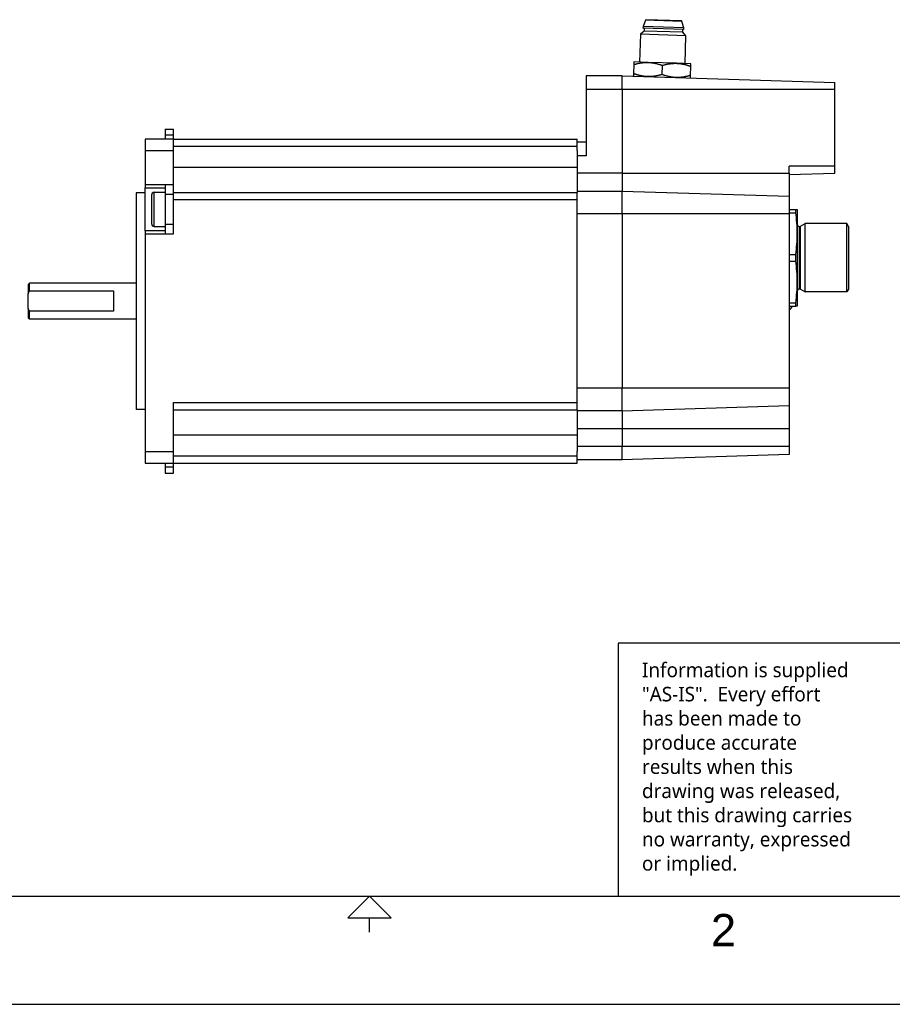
# Model space of a CAD drawing. Extents: x 0 to 21, y 0 to 16.
# Tile 2 of 5: x 8.1 to 14.1, y 0 to 6.8. Entities that reach past the tile are written whole.
import ezdxf

# ---------------------------------------------------------------- set-up
doc = ezdxf.new("R2010")
doc.units = 0
doc.header["$MEASUREMENT"] = 0
for name, color, linetype in [('CONTINUOUS', 7, 'CONTINUOUS'), ('TANGENT_EDGES', 7, 'CONTINUOUS'), ('VISIBLE', 7, 'CONTINUOUS')]:
    doc.layers.add(name, color=color, linetype=linetype)

# ---------------------------------------------------------------- blocks, each defined once
blk = doc.blocks.new('BLOCK18')
at = {"layer": 'CONTINUOUS'}
for p, q in [((14.25, 2.5021), (12.2228, 2.5021)), ((12.2228, 2.5), (12.2228, 0.75)), ((0.5, 0.75), (20.5, 0.75)), ((10.5, 0.5), (10.5, 0.6)), ((0, 0), (21, 0))]:
    blk.add_line(p, q, dxfattribs=at)
blk.add_lwpolyline([(10.35, 0.6), (10.65, 0.6), (10.5, 0.75), (10.5, 0.75), (10.35, 0.6)], dxfattribs=at)
at = {"layer": 'CONTINUOUS', "attachment_point": 4}
for s, insert, char_height in [('{\\fTrebuchet MS|b0|i0|c0|p0;\\C7;Information is supplied }{\\fTrebuchet MS|b0|i0|c0|p0;\\C7;\\P"AS-IS".  Every effort }{\\fTrebuchet MS|b0|i0|c0|p0;\\C7;\\Phas been made to }{\\fTrebuchet MS|b0|i0|c0|p0;\\C7;\\Pproduce accurate }{\\fTrebuchet MS|b0|i0|c0|p0;\\C7;\\Presults when this}{\\fTrebuchet MS|b0|i0|c0|p0;\\C7;\\Pdrawing was released, }{\\fTrebuchet MS|b0|i0|c0|p0;\\C7;\\Pbut this drawing carries }{\\fTrebuchet MS|b0|i0|c0|p0;\\C7;\\Pno warranty, expressed}{\\fTrebuchet MS|b0|i0|c0|p0;\\C7;\\Por implied.}{\\fMS Shell Dlg|b0|i0|c0|p0;\\C7;\\H0.7826087x;}', (12.3866, 1.629), 0.100466), ('{\\fArial|b0|i0|c0|p0;\\C7;2}{\\fArial|b0|i0|c0|p0;\\C7;}', (12.8645, 0.5137), 0.224044)]:
    blk.add_mtext(s, dxfattribs=dict(at, insert=insert, char_height=char_height))

msp = doc.modelspace()

# ---------------------------------------------------------------- linework, layer by layer
at = {"layer": 'TANGENT_EDGES'}
for p, q in [((12.249, 6.3367), (11.9995, 6.3367)), ((13.722, 6.3367), (12.249, 6.3367)), ((9.1422, 6.0189), (9.0832, 6.0189)), ((9.1422, 5.9425), (11.9375, 5.9425)), ((8.9454, 5.9138), (9.1422, 5.9138)), ((11.9995, 5.8767), (11.9375, 5.8767)), ((9.1422, 5.7976), (11.9375, 5.7976)), ((13.722, 5.8042), (13.407, 5.8042)), ((12.249, 5.7555), (11.9375, 5.7555)), ((12.249, 5.7555), (13.407, 5.7555)), ((9.0832, 5.6751), (8.9454, 5.6751)), ((9.1422, 5.6751), (9.0832, 5.6751)), ((9.0084, 5.3877), (9.0084, 5.624)), ((9.0832, 5.6104), (9.1422, 5.6104)), ((9.1422, 5.573), (11.9375, 5.573)), ((12.249, 5.4742), (11.9375, 5.4742)), ((13.407, 5.4742), (12.249, 5.4742)), ((9.1422, 5.4013), (9.0832, 5.4013)), ((13.4857, 4.9518), (13.4857, 5.3891)), ((8.9454, 5.3366), (9.0832, 5.3366)), ((9.0832, 5.3366), (9.1422, 5.3366)), ((13.4779, 4.9539), (13.4779, 5.387)), ((12.249, 4.2667), (11.9375, 4.2667)), ((13.407, 4.2667), (12.249, 4.2667)), ((9.1422, 4.168), (11.9375, 4.168)), ((12.249, 3.9855), (11.9375, 3.9855)), ((13.407, 3.9855), (12.249, 3.9855)), ((9.1422, 3.9433), (11.9375, 3.9433)), ((9.1422, 3.8272), (8.9454, 3.8272)), ((12.249, 3.8642), (11.9375, 3.8642)), ((13.407, 3.8642), (12.249, 3.8642)), ((9.1422, 3.7984), (11.9375, 3.7984)), ((9.0832, 3.7221), (9.1422, 3.7221))]:
    msp.add_line(p, q, dxfattribs=at)
at = {"layer": 'VISIBLE'}
for p, q in [((12.3941, 6.7725), (12.3937, 6.7607)), ((12.677, 6.7518), (12.3937, 6.7607)), ((12.4112, 6.8153), (12.3941, 6.7725)), ((12.6774, 6.7636), (12.3941, 6.7725)), ((12.4016, 6.7605), (12.401, 6.7408)), ((12.4113, 6.8193), (12.4112, 6.8153)), ((12.663, 6.8074), (12.4112, 6.8153)), ((12.6632, 6.8114), (12.4113, 6.8193)), ((12.663, 6.8074), (12.6632, 6.8114)), ((12.6774, 6.7636), (12.663, 6.8074)), ((12.6685, 6.7324), (12.6692, 6.7521)), ((12.677, 6.7518), (12.6774, 6.7636)), ((12.3766, 6.7179), (12.3706, 6.5251)), ((12.401, 6.7408), (12.3766, 6.7179)), ((12.6914, 6.7081), (12.3766, 6.7179)), ((12.6685, 6.7324), (12.401, 6.7408)), ((12.6914, 6.7081), (12.6685, 6.7324)), ((12.6854, 6.5152), (12.6914, 6.7081)), ((12.3307, 6.5093), (12.3286, 6.445)), ((12.3303, 6.445), (12.3323, 6.5093)), ((12.3312, 6.5264), (12.3307, 6.5093)), ((12.3323, 6.5093), (12.3307, 6.5093)), ((12.4296, 6.5233), (12.3312, 6.5264)), ((12.6263, 6.5171), (12.4296, 6.5233)), ((12.5258, 6.5032), (12.5238, 6.4389)), ((12.529, 6.5031), (12.5258, 6.5032)), ((12.527, 6.4388), (12.529, 6.5031)), ((12.7247, 6.514), (12.6263, 6.5171)), ((12.7226, 6.497), (12.7205, 6.4327)), ((12.7222, 6.4327), (12.7242, 6.497)), ((12.7242, 6.497), (12.7226, 6.497)), ((12.7242, 6.497), (12.7247, 6.514)), ((12.249, 6.4305), (11.9995, 6.4305)), ((11.9995, 6.4305), (11.9995, 6.3367)), ((12.249, 6.4305), (13.722, 6.3842)), ((12.249, 6.3367), (12.249, 6.4305)), ((12.3286, 6.445), (12.3281, 6.428)), ((12.3303, 6.445), (12.3286, 6.445)), ((12.527, 6.4388), (12.5238, 6.4389)), ((12.7222, 6.4327), (12.7205, 6.4327)), ((12.7216, 6.4156), (12.7222, 6.4327)), ((13.722, 6.3367), (13.722, 6.3842)), ((11.9995, 6.3367), (11.9995, 5.8767)), ((12.249, 6.3367), (12.249, 5.7555)), ((13.722, 5.8042), (13.722, 6.3367)), ((9.0832, 6.0615), (9.0832, 6.0189)), ((9.0832, 6.0615), (9.1422, 6.0615)), ((9.0832, 6.0189), (9.0832, 5.9925)), ((9.1422, 6.0189), (9.1422, 6.0615)), ((9.1422, 5.9925), (9.1422, 6.0189)), ((8.9454, 5.9925), (8.9454, 5.9138)), ((9.1422, 5.9925), (8.9454, 5.9925)), ((9.1422, 5.9138), (9.1422, 5.9925)), ((9.1422, 5.9925), (11.9375, 5.9925)), ((11.9375, 5.9425), (11.9375, 5.9925)), ((11.9995, 5.9705), (11.9375, 5.9705)), ((11.9375, 5.9134), (11.9375, 5.9425)), ((8.9454, 5.9138), (8.9454, 5.6751)), ((9.1422, 5.6751), (9.1422, 5.9138)), ((11.9375, 5.9134), (11.9375, 5.8767)), ((11.9375, 5.8767), (11.9375, 5.7555)), ((13.407, 5.7555), (13.407, 5.8042)), ((13.722, 5.7568), (13.722, 5.8042)), ((11.9375, 5.7555), (11.9375, 5.7459)), ((11.9375, 5.7459), (11.9375, 5.6308)), ((12.249, 5.7555), (12.249, 5.6305)), ((13.407, 5.7469), (13.722, 5.7568)), ((13.407, 5.7555), (13.407, 5.5941)), ((8.9454, 5.6751), (8.9454, 5.6555)), ((9.0832, 5.6751), (9.0832, 5.6104)), ((9.0832, 5.6751), (9.0832, 5.6751)), ((9.1422, 5.6104), (9.1422, 5.6751)), ((8.8824, 5.6205), (8.8824, 4.8705)), ((8.9454, 5.6205), (8.8824, 5.6205)), ((8.9454, 5.6555), (9.0832, 5.6555)), ((8.9454, 5.3562), (8.9454, 5.6555)), ((8.9887, 5.6043), (8.9887, 5.4074)), ((9.0084, 5.624), (9.0832, 5.624)), ((9.0832, 5.6104), (9.0832, 5.4013)), ((9.1422, 5.623), (11.9375, 5.623)), ((9.1422, 5.4013), (9.1422, 5.6104)), ((11.9375, 5.6308), (11.9375, 5.6305)), ((12.249, 5.6305), (11.9375, 5.6305)), ((11.9375, 5.6305), (11.9375, 5.623)), ((11.9375, 5.573), (11.9375, 5.623)), ((12.249, 5.4742), (12.249, 5.6305)), ((13.407, 5.5941), (12.249, 5.6305)), ((13.407, 5.5941), (13.407, 5.4742)), ((11.9375, 4.168), (11.9375, 5.573)), ((12.249, 5.4742), (12.249, 4.2667)), ((13.407, 5.5051), (13.4516, 5.5051)), ((13.407, 5.4825), (13.4516, 5.4825)), ((13.407, 5.4742), (13.407, 4.2667)), ((13.4516, 5.4825), (13.4516, 5.5051)), ((13.4516, 5.5051), (13.4621, 5.5051)), ((13.4621, 5.5051), (13.4621, 5.3378)), ((9.0084, 5.3877), (9.0832, 5.3877)), ((9.0832, 5.4013), (9.0832, 5.3366)), ((9.1422, 5.3366), (9.1422, 5.4013)), ((13.4857, 5.3891), (13.5162, 5.4067)), ((13.5162, 4.9343), (13.5162, 5.4067)), ((13.8051, 5.4067), (13.5162, 5.4067)), ((13.8164, 5.387), (13.8051, 5.4067)), ((13.8051, 4.9343), (13.8051, 5.4067)), ((8.9454, 5.3562), (8.9454, 5.3366)), ((9.0832, 5.3562), (8.9454, 5.3562)), ((8.9454, 5.3366), (8.9454, 3.8272)), ((9.0832, 5.3366), (9.0832, 5.3366)), ((13.4621, 5.3378), (13.4621, 5.0032)), ((13.8164, 5.387), (13.8164, 4.9539)), ((13.407, 5.1931), (13.4516, 5.1931)), ((13.4516, 5.1478), (13.4516, 5.1931)), ((13.407, 5.1478), (13.4516, 5.1478)), ((8.1346, 4.9855), (8.1446, 4.9955)), ((8.1346, 4.9855), (8.1346, 4.9216)), ((8.1446, 4.9413), (8.1446, 4.9955)), ((8.8824, 4.9955), (8.1446, 4.9955)), ((13.4621, 5.0032), (13.4621, 4.8358)), ((8.1346, 4.8193), (8.1346, 4.9216)), ((8.1446, 4.9413), (8.7252, 4.9413)), ((8.7252, 4.9413), (8.7252, 4.7997)), ((13.4857, 4.9518), (13.5162, 4.9343)), ((13.8051, 4.9343), (13.5162, 4.9343)), ((13.8164, 4.9539), (13.8051, 4.9343)), ((8.8824, 4.8705), (8.8824, 4.1205)), ((13.407, 4.8585), (13.4516, 4.8585)), ((13.4516, 4.8358), (13.4516, 4.8585)), ((8.1346, 4.8193), (8.1346, 4.7555)), ((8.1446, 4.7455), (8.1446, 4.7997)), ((8.7252, 4.7997), (8.1446, 4.7997)), ((13.407, 4.8358), (13.4516, 4.8358)), ((13.4621, 4.8358), (13.4516, 4.8358)), ((8.1346, 4.7555), (8.1446, 4.7455)), ((8.8824, 4.7455), (8.1446, 4.7455)), ((12.249, 4.1105), (12.249, 4.2667)), ((13.407, 4.2667), (13.407, 4.1469)), ((9.1422, 3.8272), (9.1422, 4.168)), ((11.9375, 4.118), (11.9375, 4.168)), ((8.9454, 4.1205), (8.8824, 4.1205)), ((9.1422, 4.118), (11.9375, 4.118)), ((11.9375, 4.118), (11.9375, 4.1105)), ((11.9375, 4.1105), (11.9375, 4.1101)), ((12.249, 4.1105), (11.9375, 4.1105)), ((11.9375, 4.1101), (11.9375, 3.9951)), ((12.249, 4.1105), (13.407, 4.1469)), ((12.249, 4.1105), (12.249, 3.9855)), ((13.407, 4.1469), (13.407, 3.9855)), ((11.9375, 3.9951), (11.9375, 3.9855)), ((11.9375, 3.9855), (11.9375, 3.8642)), ((12.249, 3.9855), (12.249, 3.8642)), ((13.407, 3.9855), (13.407, 3.8642)), ((8.9454, 3.8272), (8.9454, 3.7484)), ((9.1422, 3.7484), (9.1422, 3.8272)), ((11.9375, 3.8642), (11.9375, 3.8275)), ((11.9375, 3.7984), (11.9375, 3.8275)), ((12.249, 3.7705), (12.249, 3.8642)), ((13.407, 3.8642), (13.407, 3.8069)), ((11.9375, 3.7484), (11.9375, 3.7984)), ((12.249, 3.7705), (11.9375, 3.7705)), ((13.407, 3.8069), (12.249, 3.7705)), ((8.9454, 3.7484), (9.1422, 3.7484)), ((9.0832, 3.7484), (9.0832, 3.7221)), ((9.0832, 3.7221), (9.0832, 3.6794)), ((9.1422, 3.7484), (11.9375, 3.7484)), ((9.1422, 3.7221), (9.1422, 3.7484)), ((9.1422, 3.6794), (9.1422, 3.7221)), ((9.0832, 3.6794), (9.1422, 3.6794))]:
    msp.add_line(p, q, dxfattribs=at)
for centre, radius, start, end in [((9.0084, 5.6043), 0.0197, 90, 180), ((9.0084, 5.4074), 0.0197, 180, 270), ((13.4779, 5.4028), 0.0157, 180, 270), ((13.4779, 5.4028), 0.0157, 270, 300), ((13.4779, 4.9382), 0.0157, 90, 180), ((13.4779, 4.9382), 0.0157, 60, 90), ((13.3735, 4.8605), 0.061, 303.25643, 336.17362)]:
    msp.add_arc(centre, radius, start, end, dxfattribs=at)
for points, weights in [([(12.3323, 6.5093), (12.3846, 6.5247), (12.4296, 6.5233)], [1, 1.03682206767, 1]), ([(12.4296, 6.5233), (12.4746, 6.5219), (12.5258, 6.5032)], [1, 1.03682206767, 1]), ([(12.529, 6.5031), (12.5813, 6.5185), (12.6263, 6.5171)], [1, 1.03682206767, 1]), ([(12.6263, 6.5171), (12.6713, 6.5157), (12.7226, 6.497)], [1, 1.03682206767, 1]), ([(12.4265, 6.4249), (12.3815, 6.4263), (12.3303, 6.445)], [1, 1.03682206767, 1]), ([(12.5238, 6.4389), (12.4715, 6.4235), (12.4265, 6.4249)], [1, 1.03682206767, 1]), ([(12.6232, 6.4187), (12.5782, 6.4201), (12.527, 6.4388)], [1, 1.03682206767, 1]), ([(12.7205, 6.4327), (12.6682, 6.4173), (12.6232, 6.4187)], [1, 1.03682206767, 1]), ([(8.1346, 4.9216), (8.1388, 4.9311), (8.1446, 4.9413)], [1, 1.04167975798, 1.077802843]), ([(8.1446, 4.7997), (8.1388, 4.8099), (8.1346, 4.8193)], [1.07780284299, 1.04167975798, 1])]:
    msp.add_rational_spline(points, weights, degree=2, dxfattribs=at)
for points in [[(13.4621, 5.3378), (13.4621, 5.3862), (13.4582, 5.4344), (13.4516, 5.4825)], [(13.4516, 5.1931), (13.4582, 5.2412), (13.4621, 5.2894), (13.4621, 5.3378)], [(13.4621, 5.0032), (13.4621, 5.0516), (13.4582, 5.0998), (13.4516, 5.1478)], [(13.4516, 4.8585), (13.4582, 4.9065), (13.4621, 4.9547), (13.4621, 5.0032)]]:
    msp.add_open_spline(points, degree=3, dxfattribs=at)

# ---------------------------------------------------------------- block references
at = {"layer": 'CONTINUOUS'}
msp.add_blockref('BLOCK18', (0, 0), dxfattribs=at)

doc.saveas('drawing.dxf')
